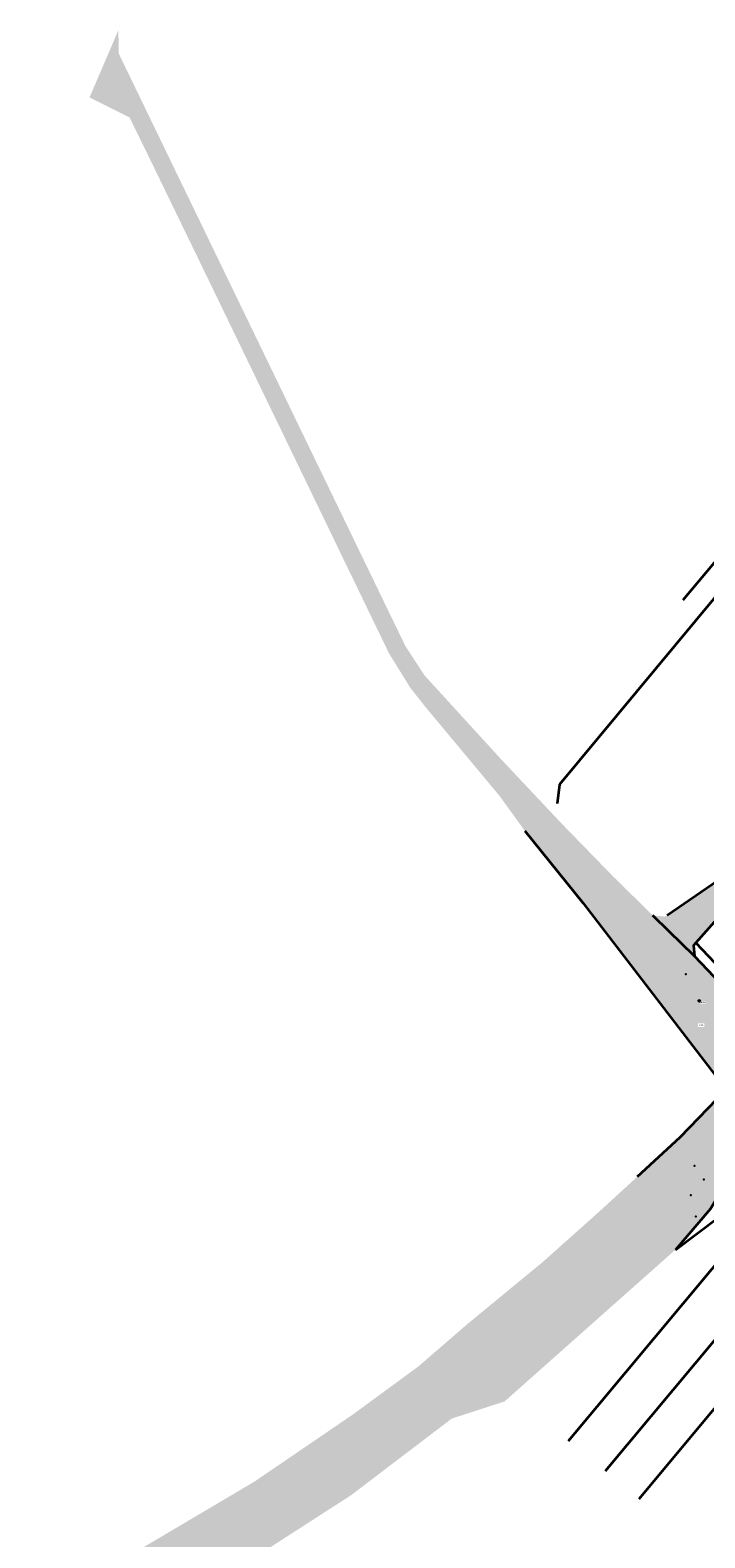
# Model space of a CAD drawing. Header units: metres. Extents: x 32314623 to 32316932, y 5614378 to 5615384.
# Tile 3 of 35: x 32315722 to 32315984, y 5614716 to 5615301. Entities that reach past the tile are written whole.
import ezdxf

# ---------------------------------------------------------------- set-up
doc = ezdxf.new("R2010")
doc.units = ezdxf.units.M
doc.linetypes.add('1', pattern=[0])
doc.layers.get('0').update_dxf_attribs({"color": 1, "linetype": 'CONTINUOUS'})
for name, color, linetype in [('alte Grenzen', 7, 'CONTINUOUS'), ('Diverses', 7, 'CONTINUOUS'), ('Flurstücksnummer - Straßenname', 7, 'CONTINUOUS'), ('Höhentexte', 7, 'CONTINUOUS'), ('vorhandene Straße', 7, 'CONTINUOUS'), ('WS  GS  Hydrant  Gulli  usw', 7, 'CONTINUOUS')]:
    doc.layers.add(name, color=color, linetype=linetype)
doc.styles.add('Flurstücksnummer', font='Arial.ttf')
doc.styles.add('n', font='Arial.ttf')

# ---------------------------------------------------------------- blocks, each defined once
blk = doc.blocks.new('S4')
at = {"color": 7}
for points in [[(-0.5, 0.5), (0.5, 0.5), (0.5, -0.5)], [(-0.5, 0.5), (-0.5, -0.5)], [(-0.5, -0.5), (0.5, -0.5)]]:
    blk.add_lwpolyline(points, dxfattribs=at)
at = {"color": 0, "lineweight": -2}
blk.add_lwpolyline([(0.408503, -0.23585, -0.5773502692), (-0.408503, -0.23585, -0.5773502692), (0, 0.471699, -0.5773502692)], format="xyb", close=True, dxfattribs=at)
for points in [[(0.333542, 0.333542), (-0.333542, -0.333542)], [(0.333542, -0.333542), (-0.333542, 0.333542)]]:
    blk.add_lwpolyline(points, dxfattribs=at)

msp = doc.modelspace()

# ---------------------------------------------------------------- hatches: boundary and pattern name
at = {"layer": 'vorhandene Straße', "lineweight": 25, "true_color": 0xe6d499}
for points in [[(32315979.91, 5614941.63), (32316010.79, 5614909.14), (32315992.26, 5614889.85), (32315936.67, 5614962.25), (32315914, 5614990.31), (32315904.36, 5615003.67), (32315875.72, 5615038), (32315869.46, 5615045.94), (32315861.25, 5615059.22), (32315791.88, 5615202.67), (32315769.02, 5615249.76), (32315760.43, 5615267.31), (32315744.89, 5615275.07), (32315756.1, 5615301.21), (32315756.21, 5615292.17), (32315759.87, 5615284.61), (32315846.12, 5615106.45), (32315867.57, 5615062.15), (32315875.07, 5615050.63), (32315904.63, 5615018.3), (32315927.98, 5614993.49), (32315948.28, 5614972.63), (32315963.76, 5614957.44)], [(32315969.33, 5614957.55), (32316008.79, 5614984.69), (32316013.55, 5614988.03), (32316045.67, 5614971.06), (32316042.55, 5614965.16), (32316018.97, 5614978.01), (32316012.5, 5614979.69), (32316003.65, 5614972.92), (32315979.53, 5614945.76), (32315979.91, 5614941.63), (32315963.76, 5614957.44), (32315968.5, 5614956.98)], [(32316000.81, 5614867.84), (32315986.14, 5614843.55), (32315972.54, 5614827.61), (32315906.16, 5614768.71), (32315885.66, 5614762.07), (32315846.57, 5614732.33), (32315802.4, 5614703.89), (32315759.22, 5614680.11), (32315691.92, 5614648.32), (32315643.24, 5614627.29), (32315619.4, 5614618.99), (32315523.96, 5614591.33), (32315477.81, 5614582.47), (32315448.56, 5614578.6), (32315421.4, 5614575.89), (32315387.36, 5614574.01), (32315348.37, 5614573), (32315310.82, 5614573.79), (32315281.51, 5614575.14), (32315243.29, 5614575.5), (32315143.07, 5614593.75), (32315071.82, 5614616.63), (32314999.76, 5614641.9), (32314982.36, 5614648), (32314976.41, 5614650.09), (32314923.91, 5614665.15), (32314896.69, 5614676.38), (32314896.21, 5614678.39), (32314874.14, 5614687.5), (32314856.63, 5614693.27), (32314838.58, 5614697.8), (32314822.59, 5614700.4), (32314818.63, 5614700.81), (32314811.92, 5614702.08), (32314805.87, 5614702.12), (32314799.37, 5614702.79), (32314769.83, 5614703.92), (32314753.04, 5614703.77), (32314737.1, 5614702.87), (32314707.34, 5614698.96), (32314668.85, 5614690.62), (32314651.2, 5614685.57), (32314642.85, 5614682.98), (32314635.72, 5614689.15), (32314622.54, 5614700.58), (32314632.01, 5614703.89), (32314640.83, 5614707), (32314665.28, 5614713.51), (32314699.88, 5614720.45), (32314729.38, 5614724.13), (32314768.77, 5614726.13), (32314796.6, 5614725.43), (32314840.69, 5614721.4), (32314881.14, 5614710.12), (32314940.56, 5614694.89), (32314974.15, 5614680.99), (32315013.82, 5614664.8), (32315061.73, 5614645.26), (32315074.49, 5614641.17), (32315078.88, 5614639.43), (32315085.16, 5614637.74), (32315091.6, 5614635.67), (32315129.02, 5614623.84), (32315168.1, 5614613.35), (32315206.56, 5614605.22), (32315258.7, 5614597.96), (32315297.05, 5614594.78), (32315336.71, 5614593.91), (32315375.64, 5614594.35), (32315407.37, 5614596.41), (32315441.92, 5614600.1), (32315470.64, 5614603.96), (32315498.72, 5614608.73), (32315526.5, 5614614.71), (32315553.33, 5614621.09), (32315586.54, 5614630.83), (32315612.35, 5614640.27), (32315638.41, 5614649.45), (32315669.52, 5614662.11), (32315715.8, 5614684.95), (32315754.95, 5614705.66), (32315808.99, 5614737.6), (32315847.14, 5614763.6), (32315872.62, 5614782.27), (32315891.61, 5614798.67), (32315921.17, 5614823.01), (32315943.15, 5614842.61), (32315974.3, 5614871.15), (32315998.76, 5614896.62), (32316012.68, 5614880.57)]]:
    msp.add_hatch(color=41, dxfattribs=at).paths.add_polyline_path(points, flags=0)

# ---------------------------------------------------------------- linework, layer by layer
at = {"layer": 'alte Grenzen', "color": 7, "linetype": '1', "lineweight": 35}
for p, q in [((32315975.58, 5615079.97), (32316000.66, 5615109.96)), ((32315969.33, 5614957.55), (32316008.79, 5614984.69)), ((32315972.54, 5614827.61), (32316011.55, 5614856.92)), ((32315930.99, 5614753.37), (32316014.7, 5614853.71)), ((32316027.74, 5614840.43), (32315945.22, 5614741.64)), ((32316039.59, 5614828.37), (32315958.36, 5614730.82))]:
    msp.add_line(p, q, dxfattribs=at)
for points in [[(32316017.81, 5615116.58), (32316002.7, 5615098.58), (32315927.45, 5615008.34), (32315926.54, 5615000.86)], [(32316042.55, 5614965.16), (32316041.86, 5614965.54), (32316036.53, 5614968.44), (32316028.34, 5614972.9), (32316018.97, 5614978.01), (32316012.5, 5614979.69), (32316003.65, 5614972.92), (32315980.46, 5614946.8)], [(32315979.91, 5614941.63), (32315974.81, 5614946.62), (32315970.27, 5614951.07), (32315963.76, 5614957.44)], [(32315980.46, 5614946.8), (32315979.53, 5614945.76), (32315979.91, 5614941.63)], [(32315992.26, 5614889.85), (32315974.3, 5614871.15), (32315957.73, 5614855.96)], [(32316000.81, 5614867.84), (32315986.14, 5614843.55), (32315972.54, 5614827.61)]]:
    msp.add_lwpolyline(points, dxfattribs=at)
at = {"layer": 'Diverses', "color": 7, "true_color": 0xffffff}
for p in [(32315976.63, 5614934.58), (32315980.02, 5614860.17), (32315983.57, 5614854.86), (32315978.59, 5614848.81), (32315980.46, 5614840.48)]:
    msp.add_point(p, dxfattribs=at)

# ---------------------------------------------------------------- block references
at = {"layer": 'WS  GS  Hydrant  Gulli  usw', "color": 7, "xscale": 0.6275, "yscale": 0.6275, "rotation": 133.546262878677}
msp.add_blockref('S4', (32315981.86, 5614924.24, 485.85), dxfattribs=at)

# ---------------------------------------------------------------- next in the draw order: texts
at = {"layer": 'Flurstücksnummer - Straßenname', "color": 7, "lineweight": 30, "insert": (32315982.53, 5614914.45), "char_height": 0.75, "attachment_point": 8, "line_spacing_factor": 0.84, "style": 'Flurstücksnummer', "bg_fill": 2}
msp.add_mtext('296', dxfattribs=at)
at = {"layer": 'Höhentexte', "color": 7, "lineweight": 25, "insert": (32315982.36, 5614923.79, 485.85), "char_height": 0.375, "attachment_point": 1, "line_spacing_factor": 0.84, "style": 'n', "bg_fill": 2}
msp.add_mtext('485.84', dxfattribs=at)

# ---------------------------------------------------------------- next in the draw order: linework, layer by layer
at = {"layer": 'alte Grenzen', "color": 7, "linetype": '1', "lineweight": 35}
for p, q in [((32316013.56, 5614912.03), (32315980.46, 5614946.8)), ((32316010.79, 5614909.14), (32315979.91, 5614941.63))]:
    msp.add_line(p, q, dxfattribs=at)
msp.add_lwpolyline([(32315914, 5614990.31), (32315936.67, 5614962.25), (32315992.26, 5614889.85)], dxfattribs=at)

doc.saveas('drawing.dxf')
